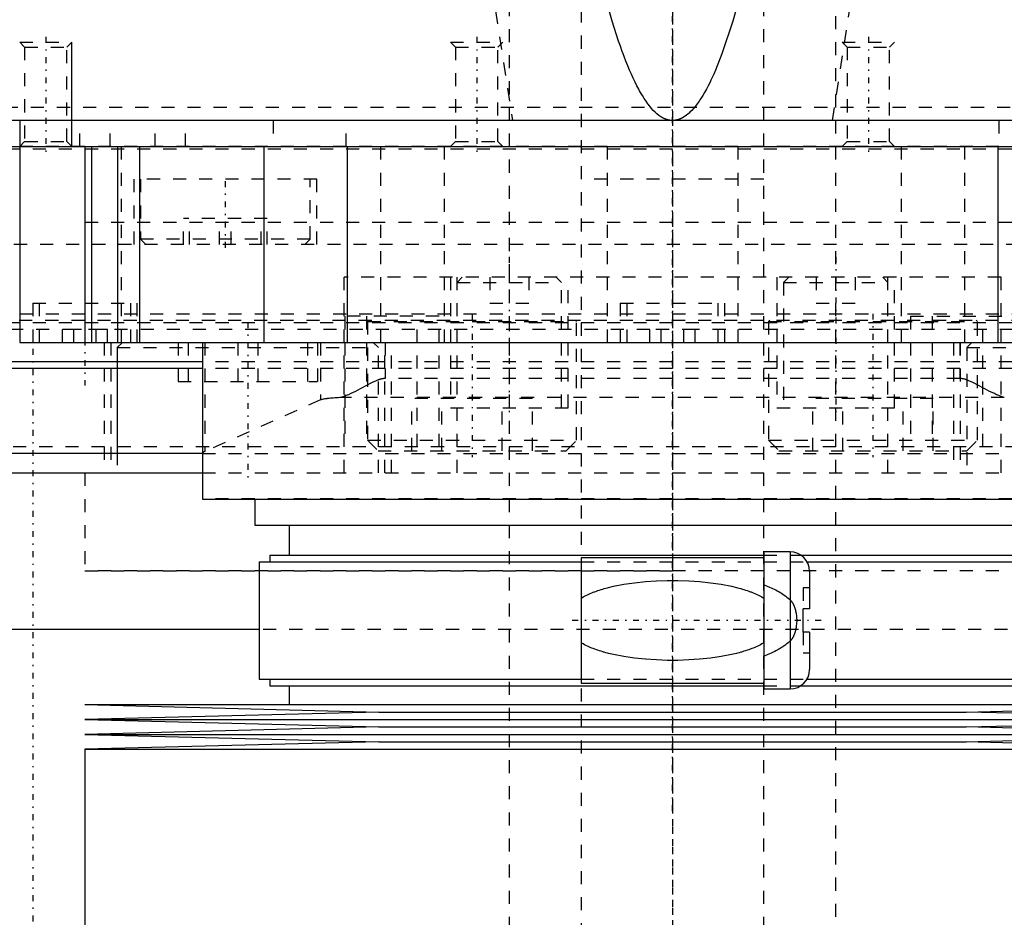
# Model space of a CAD drawing. Extents: x -120 to 120, y -123 to 447.
# Tile 3 of 11: x -50 to 25, y -27 to 42. Entities that reach past the tile are written whole.
import ezdxf

# ---------------------------------------------------------------- set-up
doc = ezdxf.new("R2010")
doc.units = 0
doc.linetypes.add('CENTER', pattern=[1.5, 0.45, -0.5, 0.05, -0.5])
doc.linetypes.add('DASHED', pattern=[2, 1, -1])
for name, color, linetype in [('AM_0', 7, 'CONTINUOUS'), ('AM_10', 7, 'CONTINUOUS'), ('AM_3', 7, 'DASHED'), ('AM_7', 7, 'CENTER')]:
    doc.layers.add(name, color=color, linetype=linetype)

msp = doc.modelspace()

# ---------------------------------------------------------------- linework, layer by layer
at = {"layer": 'AM_0', "color": 7, "linetype": 'CONTINUOUS'}
for p, q in [((79, 34.5), (-79, 34.5)), ((-50, 34.5), (-50, 17.5)), ((-78.5, 32.5), (78.5, 32.5)), ((-45, 32.5), (-45, 17.5)), ((-44.5, 32.5), (-44.5, 17.5)), ((-42.5, 32.5), (-42.5, 17.5)), ((-40.833, 32.5), (-40.833, 17.5)), ((-31.31, 32.5), (-31.31, 17.5)), ((-24.92, 32.5), (-24.92, 17.5)), ((24.92, 32.5), (24.92, 17.5)), ((-50, 17.5), (50, 17.5)), ((-36, 17.5), (-36, 5.5)), ((-36, 16), (-60, 16)), ((-36, 15.5), (-60, 15.5)), ((-42.5, 9), (-42.5, 15.5)), ((-36, 9), (-52.5, 9)), ((-68.3, 7.5), (-36, 7.5)), ((-36, 5.5), (36, 5.5)), ((-32, 5.5), (-32, 3.5)), ((-32, 3.5), (32, 3.5)), ((-29.35, 3.5), (-29.35, 1.2)), ((-30.85, 1.2), (-30.85, 0.7)), ((-30.85, 1.2), (7, 1.2)), ((7, 1), (-7, 1)), ((-7, 1), (-7, -8.6)), ((9, 1.45), (7, 1.45)), ((7, 1.45), (7, -9.05)), ((9, 1.45), (9, -9.05)), ((9.829, 1.2), (30.85, 1.2)), ((-31.65, 0.7), (-31.65, -8.3)), ((-31.65, 0.7), (-7, 0.7)), ((10.299, 0.7), (31.65, 0.7)), ((10.5, -0.05), (10.5, -2.9)), ((10, -4.7), (10, -2.9)), ((10.5, -2.9), (10, -2.9)), ((-31.65, -4.5), (-65.592, -4.5)), ((10.5, -4.7), (10, -4.7)), ((10.5, -4.7), (10.5, -7.55)), ((-31.65, -8.3), (-7, -8.3)), ((-30.85, -8.3), (-30.85, -8.8)), ((-30.85, -8.8), (7, -8.8)), ((-29.35, -8.8), (-29.35, -10.25)), ((-7, -8.6), (7, -8.6)), ((9.829, -8.8), (30.85, -8.8)), ((10.299, -8.3), (31.65, -8.3)), ((7, -9.05), (9, -9.05)), ((-45, -10.25), (-22.5, -10.82)), ((-45, -10.25), (45, -10.25)), ((22.5, -10.82), (45, -10.25)), ((-22.5, -10.82), (-45, -11.39)), ((-22.5, -10.82), (22.5, -10.82)), ((45, -11.39), (22.5, -10.82)), ((-45, -11.39), (-22.5, -11.96)), ((-45, -11.39), (45, -11.39)), ((-22.5, -11.96), (-45, -12.53)), ((-22.5, -11.96), (22.5, -11.96)), ((22.5, -11.96), (45, -11.39)), ((45, -12.53), (22.5, -11.96)), ((-45, -12.53), (-22.5, -13.1)), ((-45, -12.53), (45, -12.53)), ((22.5, -13.1), (45, -12.53)), ((-22.5, -13.1), (-45, -13.67)), ((-22.5, -13.1), (22.5, -13.1)), ((45, -13.67), (22.5, -13.1)), ((-45, -13.67), (-45, -30.25)), ((-45, -13.67), (45, -13.67))]:
    msp.add_line(p, q, dxfattribs=at)
for points in [[(0, 34.5, 0), (-0.012, 34.5, 0), (-0.035, 34.5, 0), (-0.058, 34.501, 0), (-0.07, 34.502, 0), (-0.082, 34.502, 0), (-0.105, 34.504, 0), (-0.128, 34.506, 0), (-0.152, 34.508, 0), (-0.175, 34.511, 0), (-0.199, 34.514, 0), (-0.21, 34.516, 0), (-0.222, 34.518, 0), (-0.245, 34.521, 0), (-0.269, 34.526, 0), (-0.292, 34.53, 0), (-0.315, 34.535, 0), (-0.339, 34.541, 0), (-0.35, 34.544, 0), (-0.362, 34.547, 0), (-0.385, 34.553, 0), (-0.409, 34.56, 0), (-0.42, 34.563, 0), (-0.432, 34.567, 0), (-0.455, 34.574, 0), (-0.479, 34.582, 0), (-0.49, 34.586, 0), (-0.502, 34.59, 0), (-0.525, 34.598, 0), (-0.549, 34.607, 0), (-0.572, 34.617, 0), (-0.595, 34.626, 0), (-0.619, 34.637, 0), (-0.631, 34.642, 0), (-0.642, 34.647, 0), (-0.666, 34.658, 0), (-0.689, 34.669, 0), (-0.712, 34.681, 0), (-0.736, 34.693, 0), (-0.759, 34.705, 0), (-0.771, 34.712, 0), (-0.782, 34.718, 0), (-0.806, 34.731, 0), (-0.829, 34.745, 0), (-0.852, 34.759, 0), (-0.876, 34.773, 0), (-0.899, 34.788, 0), (-0.911, 34.796, 0), (-0.922, 34.803, 0), (-0.946, 34.819, 0), (-0.969, 34.835, 0), (-1.051, 34.894, 0), (-1.191, 35.006, 0), (-1.261, 35.067, 0), (-1.331, 35.132, 0), (-1.471, 35.272, 0), (-1.611, 35.425, 0), (-1.751, 35.593, 0), (-1.891, 35.775, 0), (-2.031, 35.971, 0), (-2.101, 36.074, 0), (-2.171, 36.181, 0), (-2.311, 36.405, 0), (-2.451, 36.643, 0), (-2.521, 36.767, 0), (-2.591, 36.895, 0), (-2.731, 37.161, 0), (-2.871, 37.44, 0), (-2.941, 37.586, 0), (-3.011, 37.734, 0), (-3.151, 38.042, 0), (-3.291, 38.364, 0), (-3.431, 38.699, 0), (-3.571, 39.049, 0), (-3.71, 39.413, 0), (-3.78, 39.6, 0), (-3.85, 39.79, 0), (-3.99, 40.182, 0), (-4.13, 40.588, 0), (-4.619, 42.117, 0), (-5.456, 45.136, 0)], [(5.456, 45.136, 0), (4.619, 42.117, 0), (3.78, 39.6, 0), (3.291, 38.364, 0), (3.151, 38.042, 0), (3.011, 37.734, 0), (2.941, 37.586, 0), (2.871, 37.44, 0), (2.731, 37.161, 0), (2.591, 36.895, 0), (2.521, 36.767, 0), (2.451, 36.643, 0), (2.311, 36.405, 0), (2.171, 36.181, 0), (2.101, 36.074, 0), (2.031, 35.971, 0), (1.891, 35.775, 0), (1.751, 35.593, 0), (1.611, 35.425, 0), (1.471, 35.272, 0), (1.331, 35.132, 0), (1.261, 35.067, 0), (1.191, 35.006, 0), (1.051, 34.894, 0), (0.911, 34.796, 0), (0.829, 34.745, 0), (0.806, 34.731, 0), (0.782, 34.718, 0), (0.771, 34.712, 0), (0.759, 34.705, 0), (0.736, 34.693, 0), (0.712, 34.681, 0), (0.689, 34.669, 0), (0.666, 34.658, 0), (0.642, 34.647, 0), (0.631, 34.642, 0), (0.619, 34.637, 0), (0.595, 34.626, 0), (0.572, 34.617, 0), (0.549, 34.607, 0), (0.525, 34.598, 0), (0.502, 34.59, 0), (0.49, 34.586, 0), (0.479, 34.582, 0), (0.455, 34.574, 0), (0.432, 34.567, 0), (0.42, 34.563, 0), (0.409, 34.56, 0), (0.385, 34.553, 0), (0.362, 34.547, 0), (0.35, 34.544, 0), (0.339, 34.541, 0), (0.315, 34.535, 0), (0.292, 34.53, 0), (0.269, 34.526, 0), (0.245, 34.521, 0), (0.222, 34.518, 0), (0.21, 34.516, 0), (0.199, 34.514, 0), (0.175, 34.511, 0), (0.152, 34.508, 0), (0.128, 34.506, 0), (0.105, 34.504, 0), (0.082, 34.502, 0), (0.07, 34.502, 0), (0.058, 34.501, 0), (0.035, 34.5, 0), (0.012, 34.5, 0), (0, 34.5, 0)]]:
    msp.add_polyline3d(points, dxfattribs=at)
for centre, start, end in [((9, -0.05), 0, 90), ((9, -7.55), 270, 0)]:
    msp.add_arc(centre, 1.5, start, end, dxfattribs=at)
at = {"layer": 'AM_10', "color": 7, "linetype": 'CONTINUOUS'}
msp.add_line((-46, 32.5), (-46, 40.5), dxfattribs=at)
at = {"layer": 'AM_3', "color": 6, "linetype": 'DASHED'}
for p, q in [((-7, 421), (-7, -97.5)), ((7, -97.5), (7, 421)), ((-12.5, 405.5), (-12.5, -56.5)), ((12.5, -56.5), (12.5, 405.5)), ((-50, 40.5), (-49.621, 40.121)), ((-50, 40.5), (-46, 40.5)), ((-49.621, 40.121), (-49.621, 32.879)), ((-49.621, 40.121), (-46.379, 40.121)), ((-46.379, 40.121), (-46, 40.5)), ((-46.379, 32.879), (-46.379, 40.121)), ((-17, 40.5), (-16.621, 40.121)), ((-17, 40.5), (-13, 40.5)), ((-16.621, 40.121), (-16.621, 32.879)), ((-16.621, 40.121), (-13.379, 40.121)), ((-13.379, 40.121), (-13, 40.5)), ((-13.379, 32.879), (-13.379, 40.121)), ((13, 40.5), (13.379, 40.121)), ((13, 40.5), (17, 40.5)), ((13.379, 40.121), (13.379, 32.879)), ((13.379, 40.121), (16.621, 40.121)), ((16.621, 40.121), (17, 40.5)), ((16.621, 32.879), (16.621, 40.121)), ((77.856, 35.5), (-77.856, 35.5)), ((-45.385, 32.5), (-45.385, 34.5)), ((-43.077, 32.5), (-43.077, 34.5)), ((-39.615, 32.5), (-39.615, 34.5)), ((-37.308, 32.5), (-37.308, 34.5)), ((-30.577, 34.5), (-30.577, 32.5)), ((-25, 32.5), (-25, 34.5)), ((25, 34.5), (25, 32.5)), ((77, 32.5), (-60.008, 32.5)), ((-49.621, 32.879), (-50, 32.5)), ((-49.621, 32.879), (-46.379, 32.879)), ((-46, 32.5), (-46.379, 32.879)), ((-42.225, 32.5), (-42.225, 17.5)), ((-22.363, 32.5), (-22.363, 17.5)), ((-17.5, 32.5), (-17.5, 17.5)), ((-16.621, 32.879), (-17, 32.5)), ((-16.621, 32.879), (-13.379, 32.879)), ((-13, 32.5), (-13.379, 32.879)), ((-5, 32.5), (-5, 17.5)), ((5, 32.5), (5, 17.5)), ((13.379, 32.879), (13, 32.5)), ((13.379, 32.879), (16.621, 32.879)), ((17, 32.5), (16.621, 32.879)), ((17.5, 32.5), (17.5, 17.5)), ((22.363, 32.5), (22.363, 17.5)), ((60, 32.3), (-60, 32.3)), ((-41.25, 30), (-41.25, 25)), ((-27.25, 30), (-41.25, 30)), ((-40.75, 30), (-40.75, 25.4)), ((-27.75, 25.4), (-27.75, 30)), ((-27.25, 25), (-27.25, 30)), ((7, 30), (-7, 30)), ((-45, 26.7), (45, 26.7)), ((-45, 26.7), (0, 26.7)), ((-37.451, 25), (-37.451, 27)), ((-31.05, 27), (-37.451, 27)), ((-36.998, 25), (-36.998, 27)), ((-34.702, 25), (-34.702, 27)), ((-33.798, 25), (-33.798, 27)), ((-31.502, 25), (-31.502, 27)), ((-31.05, 25), (-31.05, 27)), ((78.563, 25), (-78.563, 25)), ((-40.75, 25.4), (-40.35, 25)), ((-27.75, 25.4), (-40.75, 25.4)), ((-28.15, 25), (-27.75, 25.4)), ((-25.16, 7.5), (-25.16, 22.5)), ((25.16, 22.5), (-25.16, 22.5)), ((-17, 22.5), (-17, 12.5)), ((-16.1, 22.5), (-16.5, 22.1)), ((-16.5, 7.5), (-16.5, 22.5)), ((-16.5, 22.1), (-8.5, 22.1)), ((-14, 22.5), (-14, 20.5)), ((-11, 22.5), (-11, 20.5)), ((-8.5, 22.1), (-8.9, 22.5)), ((-8.5, 12.5), (-8.5, 22.1)), ((-8, 12.5), (-8, 22.5)), ((8, 22.5), (8, 12.5)), ((8.9, 22.5), (8.5, 22.1)), ((8.5, 22.1), (8.5, 12.5)), ((8.5, 22.1), (16.5, 22.1)), ((11, 22.5), (11, 20.5)), ((14, 22.5), (14, 20.5)), ((16.5, 22.1), (16.1, 22.5)), ((16.5, 7.5), (16.5, 22.5)), ((17, 12.5), (17, 22.5)), ((25.16, 7.5), (25.16, 22.5)), ((-49, 20.5), (-49, 17.5)), ((-49, 20.5), (-41, 20.5)), ((-48.5, 20.5), (-48.5, 17.5)), ((-41.5, 17.5), (-41.5, 20.5)), ((-41, 17.5), (-41, 20.5)), ((-14, 20.5), (-11, 20.5)), ((-4, 20.5), (-4, 17.5)), ((-4, 20.5), (4, 20.5)), ((-3.5, 20.5), (-3.5, 17.5)), ((3.5, 17.5), (3.5, 20.5)), ((4, 17.5), (4, 20.5)), ((11, 20.5), (14, 20.5)), ((-60.003, 19.7), (60.003, 19.7)), ((-60.04, 19.2), (60.04, 19.2)), ((60.006, 19), (-60.006, 19)), ((-25.095, 19.5), (-25.095, 9.5)), ((-17.886, 19.5), (-25.095, 19.5)), ((-23.43, 19.5), (-23.43, 9.5)), ((-23.251, 19.2), (-23.351, 19.1)), ((-23.351, 19.1), (-23.351, 10)), ((-23.351, 19.1), (-7.351, 19.1)), ((-19.551, 9.5), (-19.551, 19.5)), ((-17.886, 9.5), (-17.886, 19.5)), ((-7.351, 19.1), (-7.451, 19.2)), ((-7.351, 10), (-7.351, 19.1)), ((7.451, 19.2), (7.351, 19.1)), ((7.351, 19.1), (7.351, 10)), ((7.351, 19.1), (23.351, 19.1)), ((18.23, 19.5), (18.23, 9.5)), ((18.23, 19.5), (25.439, 19.5)), ((19.895, 19.5), (19.895, 9.5)), ((23.351, 19.1), (23.251, 19.2)), ((23.351, 10), (23.351, 19.1)), ((23.774, 9.5), (23.774, 19.5)), ((-1.732, 18.5), (-60.069, 18.5)), ((-43.268, 18.5), (-46.732, 18.5)), ((-46.732, 17.5), (-46.732, 18.5)), ((-45.866, 17.5), (-45.866, 18.5)), ((-44.134, 17.5), (-44.134, 18.5)), ((-43.268, 17.5), (-43.268, 18.5)), ((1.732, 18.5), (-1.732, 18.5)), ((-1.732, 17.5), (-1.732, 18.5)), ((-0.866, 17.5), (-0.866, 18.5)), ((0.866, 17.5), (0.866, 18.5)), ((60.071, 18.5), (0.866, 18.5)), ((1.732, 17.5), (1.732, 18.5)), ((-43.528, 17.5), (-43.528, 7.5)), ((-43.028, 17.5), (-43.028, 7.5)), ((-42.128, 17.5), (-42.528, 17.1)), ((-42.5, 15.5), (-42.5, 17.5)), ((-37.862, 17.5), (-37.862, 14.5)), ((-37.109, 17.5), (-37.109, 14.5)), ((-35.825, 17.5), (-35.825, 9.143)), ((-33.282, 17.5), (-33.282, 14.5)), ((-31.774, 17.5), (-31.774, 14.5)), ((-27.948, 17.5), (-27.948, 14.5)), ((-27.194, 17.5), (-27.194, 14.5)), ((-26.956, 17.5), (-26.956, 13.096)), ((-22.528, 17.1), (-22.928, 17.5)), ((-22.028, 7.5), (-22.028, 17.5)), ((-22, 17.5), (-22, 14.736)), ((-21.528, 7.5), (-21.528, 17.5)), ((21.528, 17.5), (21.528, 7.5)), ((22, 17.5), (22, 14.736)), ((22.028, 17.5), (22.028, 7.5)), ((22.928, 17.5), (22.528, 17.1)), ((-42.528, 17.1), (-42.528, 7.5)), ((-42.528, 17.1), (-22.528, 17.1)), ((-22.528, 7.5), (-22.528, 17.1)), ((22.528, 17.1), (22.528, 7.5)), ((22.528, 17.1), (42.528, 17.1)), ((36, 16), (-36, 16)), ((36, 15.5), (-36, 15.5)), ((-37.862, 14.5), (-27.194, 14.5)), ((22, 14.736), (-22, 14.736)), ((-26.956, 13.096), (-35.825, 9.143)), ((25.41, 13.274), (-25.41, 13.274)), ((-19.97, 9.2), (-19.97, 13.2)), ((-10.733, 13.2), (-19.97, 13.2)), ((-17.661, 9.2), (-17.661, 13.2)), ((-13.042, 9.2), (-13.042, 13.2)), ((-10.733, 9.2), (-10.733, 13.2)), ((10.733, 9.2), (10.733, 13.2)), ((19.97, 13.2), (10.733, 13.2)), ((13.042, 9.2), (13.042, 13.2)), ((17.661, 9.2), (17.661, 13.2)), ((19.97, 9.2), (19.97, 13.2)), ((-17, 12.5), (-8, 12.5)), ((8, 12.5), (17, 12.5)), ((-23.351, 10), (-22.551, 9.2)), ((-23.351, 10), (-7.351, 10)), ((-8.151, 9.2), (-7.351, 10)), ((7.351, 10), (8.151, 9.2)), ((7.351, 10), (23.351, 10)), ((22.551, 9.2), (23.351, 10)), ((52.5, 9.5), (-52.5, 9.5)), ((-22.551, 9.2), (-8.151, 9.2)), ((8.151, 9.2), (22.551, 9.2)), ((-36, 9), (36, 9)), ((-45, 7.5), (-45, 0)), ((-45, 7.5), (-45, 0)), ((-36, 7.5), (36, 7.5)), ((36, 5.518), (-36, 5.518)), ((7, 1.2), (9.829, 1.2)), ((-45, 0), (0, 0)), ((45, 0), (-45, 0)), ((-7, 0.7), (10.299, 0.7)), ((10, -1.3), (10, -2.9)), ((10.5, -1.3), (10, -1.3)), ((31.65, -4.5), (-31.65, -4.5)), ((10, -4.7), (10, -6.3)), ((10.5, -6.3), (10, -6.3)), ((-7, -8.3), (10.299, -8.3)), ((7, -8.8), (9.829, -8.8))]:
    msp.add_line(p, q, dxfattribs=at)
for points in [[(-21.74, 115.626, 0), (-20.18, 98.977, 0), (-17.034, 69.415, 0), (-13.859, 44.874, 0), (-12.262, 34.5, 0)], [(12.262, 34.5, 0), (13.859, 44.874, 0), (17.034, 69.415, 0), (20.18, 98.977, 0), (21.74, 115.626, 0)], [(-22, 14.736, 0), (-22.02, 14.735, 0), (-22.06, 14.734, 0), (-22.099, 14.731, 0), (-22.119, 14.729, 0), (-22.138, 14.727, 0), (-22.176, 14.722, 0), (-22.213, 14.716, 0), (-22.251, 14.709, 0), (-22.287, 14.701, 0), (-22.323, 14.692, 0), (-22.341, 14.687, 0), (-22.359, 14.682, 0), (-22.395, 14.672, 0), (-22.43, 14.661, 0), (-22.465, 14.649, 0), (-22.499, 14.637, 0), (-22.534, 14.625, 0), (-22.551, 14.618, 0), (-22.568, 14.612, 0), (-22.602, 14.599, 0), (-22.636, 14.585, 0), (-22.653, 14.578, 0), (-22.753, 14.534, 0), (-22.951, 14.442, 0), (-23.146, 14.344, 0), (-23.34, 14.243, 0), (-23.533, 14.141, 0), (-23.724, 14.04, 0), (-23.819, 13.99, 0), (-23.913, 13.94, 0), (-24.101, 13.843, 0), (-24.286, 13.749, 0), (-24.468, 13.659, 0), (-24.648, 13.574, 0), (-24.824, 13.494, 0), (-24.91, 13.457, 0), (-24.996, 13.422, 0), (-25.164, 13.356, 0), (-25.329, 13.299, 0), (-25.41, 13.274, 0)], [(25.41, 13.274, 0), (25.329, 13.299, 0), (25.164, 13.356, 0), (24.996, 13.422, 0), (24.91, 13.457, 0), (24.824, 13.494, 0), (24.648, 13.574, 0), (24.468, 13.659, 0), (24.286, 13.749, 0), (24.101, 13.843, 0), (23.913, 13.94, 0), (23.819, 13.99, 0), (23.724, 14.04, 0), (23.533, 14.141, 0), (23.34, 14.243, 0), (23.146, 14.344, 0), (22.951, 14.442, 0), (22.753, 14.534, 0), (22.653, 14.578, 0), (22.636, 14.585, 0), (22.602, 14.599, 0), (22.568, 14.612, 0), (22.551, 14.618, 0), (22.534, 14.625, 0), (22.499, 14.637, 0), (22.465, 14.649, 0), (22.43, 14.661, 0), (22.395, 14.672, 0), (22.359, 14.682, 0), (22.341, 14.687, 0), (22.323, 14.692, 0), (22.287, 14.701, 0), (22.251, 14.709, 0), (22.213, 14.716, 0), (22.176, 14.722, 0), (22.138, 14.727, 0), (22.119, 14.729, 0), (22.099, 14.731, 0), (22.06, 14.734, 0), (22.02, 14.735, 0), (22, 14.736, 0)], [(-25.41, 13.274, 0), (-25.479, 13.27, 0), (-25.614, 13.262, 0), (-25.743, 13.254, 0), (-25.806, 13.25, 0), (-25.867, 13.245, 0), (-25.985, 13.236, 0), (-26.098, 13.227, 0), (-26.204, 13.218, 0), (-26.305, 13.208, 0), (-26.399, 13.198, 0), (-26.443, 13.193, 0), (-26.486, 13.188, 0), (-26.567, 13.178, 0), (-26.642, 13.168, 0), (-26.709, 13.157, 0), (-26.77, 13.146, 0), (-26.824, 13.135, 0), (-26.848, 13.13, 0), (-26.871, 13.124, 0), (-26.91, 13.113, 0), (-26.943, 13.102, 0), (-26.956, 13.096, 0)], [(-35.825, 9.143, 0), (-35.878, 9.117, 0), (-35.956, 9.064, 0), (-35.995, 9.012, 0), (-36, 8.986, 0)], [(-7, -2.087, 0), (-6.948, -2.056, 0), (-6.844, -1.998, 0), (-6.738, -1.941, 0), (-6.684, -1.914, 0), (-6.63, -1.887, 0), (-6.521, -1.834, 0), (-6.41, -1.783, 0), (-6.297, -1.734, 0), (-6.183, -1.687, 0), (-6.068, -1.641, 0), (-6.01, -1.619, 0), (-5.951, -1.597, 0), (-5.834, -1.554, 0), (-5.715, -1.513, 0), (-5.594, -1.473, 0), (-5.473, -1.435, 0), (-5.35, -1.397, 0), (-5.288, -1.379, 0), (-5.226, -1.361, 0), (-5.101, -1.327, 0), (-4.974, -1.293, 0), (-4.911, -1.277, 0), (-4.523, -1.185, 0), (-3.724, -1.03, 0), (-2.903, -0.911, 0), (-2.071, -0.826, 0), (-1.236, -0.772, 0), (-0.408, -0.745, 0), (0, -0.742, 0), (0.408, -0.745, 0), (1.236, -0.772, 0), (2.071, -0.826, 0), (2.903, -0.911, 0), (3.724, -1.03, 0), (4.523, -1.185, 0), (4.911, -1.277, 0), (4.974, -1.293, 0), (5.101, -1.327, 0), (5.226, -1.361, 0), (5.288, -1.379, 0), (5.35, -1.397, 0), (5.473, -1.435, 0), (5.594, -1.473, 0), (5.715, -1.513, 0), (5.834, -1.554, 0), (5.951, -1.597, 0), (6.01, -1.619, 0), (6.068, -1.641, 0), (6.183, -1.687, 0), (6.297, -1.734, 0), (6.41, -1.783, 0), (6.521, -1.834, 0), (6.63, -1.887, 0), (6.684, -1.914, 0), (6.738, -1.941, 0), (6.844, -1.998, 0), (6.948, -2.056, 0), (7, -2.087, 0)], [(7, -1.069, 0), (7.061, -1.092, 0), (7.184, -1.14, 0), (7.305, -1.189, 0), (7.366, -1.214, 0), (7.426, -1.24, 0), (7.547, -1.293, 0), (7.666, -1.348, 0), (7.784, -1.405, 0), (7.901, -1.465, 0), (8.016, -1.526, 0), (8.073, -1.557, 0), (8.129, -1.589, 0), (8.241, -1.655, 0), (8.35, -1.722, 0), (8.457, -1.792, 0), (8.562, -1.864, 0), (8.665, -1.939, 0), (8.715, -1.977, 0), (8.764, -2.016, 0), (8.861, -2.096, 0), (8.954, -2.178, 0), (9, -2.22, 0)], [(9, -2.22, 0), (9.008, -2.228, 0), (9.024, -2.243, 0), (9.04, -2.26, 0), (9.048, -2.268, 0), (9.056, -2.277, 0), (9.071, -2.295, 0), (9.087, -2.313, 0), (9.102, -2.332, 0), (9.117, -2.352, 0), (9.132, -2.372, 0), (9.139, -2.382, 0), (9.146, -2.393, 0), (9.161, -2.414, 0), (9.175, -2.436, 0), (9.189, -2.459, 0), (9.203, -2.482, 0), (9.217, -2.506, 0), (9.223, -2.518, 0), (9.23, -2.53, 0), (9.243, -2.555, 0), (9.256, -2.58, 0), (9.262, -2.593, 0), (9.269, -2.606, 0), (9.281, -2.633, 0), (9.293, -2.66, 0), (9.299, -2.673, 0), (9.305, -2.687, 0), (9.316, -2.715, 0), (9.327, -2.743, 0), (9.338, -2.772, 0), (9.349, -2.801, 0), (9.359, -2.83, 0), (9.364, -2.845, 0), (9.369, -2.86, 0), (9.378, -2.89, 0), (9.387, -2.921, 0), (9.396, -2.952, 0), (9.405, -2.983, 0), (9.413, -3.015, 0), (9.417, -3.031, 0), (9.421, -3.047, 0), (9.429, -3.08, 0), (9.436, -3.113, 0), (9.443, -3.146, 0), (9.45, -3.179, 0), (9.456, -3.212, 0), (9.459, -3.229, 0), (9.462, -3.246, 0), (9.467, -3.279, 0), (9.472, -3.313, 0), (9.487, -3.431, 0), (9.503, -3.636, 0), (9.507, -3.738, 0), (9.507, -3.839, 0), (9.499, -4.044, 0), (9.478, -4.248, 0), (9.46, -4.365, 0), (9.454, -4.399, 0), (9.448, -4.432, 0), (9.444, -4.449, 0), (9.441, -4.465, 0), (9.434, -4.498, 0), (9.426, -4.531, 0), (9.418, -4.564, 0), (9.41, -4.598, 0), (9.401, -4.63, 0), (9.397, -4.647, 0), (9.392, -4.663, 0), (9.382, -4.696, 0), (9.372, -4.729, 0), (9.362, -4.761, 0), (9.351, -4.793, 0), (9.339, -4.825, 0), (9.333, -4.841, 0), (9.327, -4.857, 0), (9.315, -4.888, 0), (9.302, -4.919, 0), (9.295, -4.935, 0), (9.289, -4.95, 0), (9.275, -4.981, 0), (9.26, -5.011, 0), (9.253, -5.026, 0), (9.246, -5.04, 0), (9.231, -5.069, 0), (9.215, -5.097, 0), (9.199, -5.124, 0), (9.183, -5.151, 0), (9.167, -5.176, 0), (9.159, -5.189, 0), (9.151, -5.201, 0), (9.134, -5.225, 0), (9.117, -5.249, 0), (9.099, -5.271, 0), (9.082, -5.293, 0), (9.064, -5.314, 0), (9.055, -5.324, 0), (9.046, -5.334, 0), (9.028, -5.353, 0), (9.009, -5.371, 0), (9, -5.38, 0)], [(7, -5.513, 0), (6.948, -5.544, 0), (6.844, -5.602, 0), (6.738, -5.659, 0), (6.684, -5.686, 0), (6.63, -5.713, 0), (6.521, -5.766, 0), (6.41, -5.817, 0), (6.297, -5.866, 0), (6.183, -5.913, 0), (6.068, -5.959, 0), (6.01, -5.981, 0), (5.951, -6.003, 0), (5.834, -6.046, 0), (5.715, -6.087, 0), (5.594, -6.127, 0), (5.473, -6.165, 0), (5.35, -6.203, 0), (5.288, -6.221, 0), (5.226, -6.239, 0), (5.101, -6.273, 0), (4.974, -6.307, 0), (4.911, -6.323, 0), (4.523, -6.415, 0), (3.724, -6.57, 0), (2.903, -6.689, 0), (2.071, -6.774, 0), (1.236, -6.828, 0), (0.408, -6.855, 0), (0, -6.858, 0), (-0.408, -6.855, 0), (-1.236, -6.828, 0), (-2.071, -6.774, 0), (-2.903, -6.689, 0), (-3.724, -6.57, 0), (-4.523, -6.415, 0), (-4.911, -6.323, 0), (-4.974, -6.307, 0), (-5.101, -6.273, 0), (-5.226, -6.239, 0), (-5.288, -6.221, 0), (-5.35, -6.203, 0), (-5.473, -6.165, 0), (-5.594, -6.127, 0), (-5.715, -6.087, 0), (-5.834, -6.046, 0), (-5.951, -6.003, 0), (-6.01, -5.981, 0), (-6.068, -5.959, 0), (-6.183, -5.913, 0), (-6.297, -5.866, 0), (-6.41, -5.817, 0), (-6.521, -5.766, 0), (-6.63, -5.713, 0), (-6.684, -5.686, 0), (-6.738, -5.659, 0), (-6.844, -5.602, 0), (-6.948, -5.544, 0), (-7, -5.513, 0)], [(9, -5.38, 0), (8.954, -5.422, 0), (8.861, -5.504, 0), (8.764, -5.584, 0), (8.715, -5.623, 0), (8.665, -5.661, 0), (8.562, -5.736, 0), (8.457, -5.808, 0), (8.35, -5.878, 0), (8.241, -5.945, 0), (8.129, -6.011, 0), (8.073, -6.043, 0), (8.016, -6.074, 0), (7.901, -6.135, 0), (7.784, -6.195, 0), (7.666, -6.252, 0), (7.547, -6.307, 0), (7.426, -6.36, 0), (7.366, -6.386, 0), (7.305, -6.411, 0), (7.184, -6.46, 0), (7.061, -6.508, 0), (7, -6.531, 0)]]:
    msp.add_polyline3d(points, dxfattribs=at)
at = {"layer": 'AM_7', "color": 4, "linetype": 'CENTER'}
for p, q in [((0, 446.925), (0, -123.425)), ((0, -18.4), (0, 386.4)), ((0, 247.5), (0, -82.5)), ((-48, 40.9), (-48, 32.1)), ((-15, 40.9), (-15, 32.1)), ((15, 40.9), (15, 32.1)), ((-34.25, 24.75), (-34.25, 30.25)), ((0, 27.075), (0, -0.375)), ((-12.5, 24.05), (-12.5, 11.95)), ((12.5, 24.05), (12.5, 11.95)), ((-45, 20.8), (-45, 14.2)), ((-15.351, 19.7), (-15.351, 8.7)), ((15.351, 19.7), (15.351, 8.7)), ((-32.528, 19.05), (-32.528, 6.95)), ((-49, 17), (-49, -82)), ((0, 5.188), (0, -31.938)), ((11.375, -3.8), (-7.875, -3.8))]:
    msp.add_line(p, q, dxfattribs=at)

doc.saveas('drawing.dxf')
